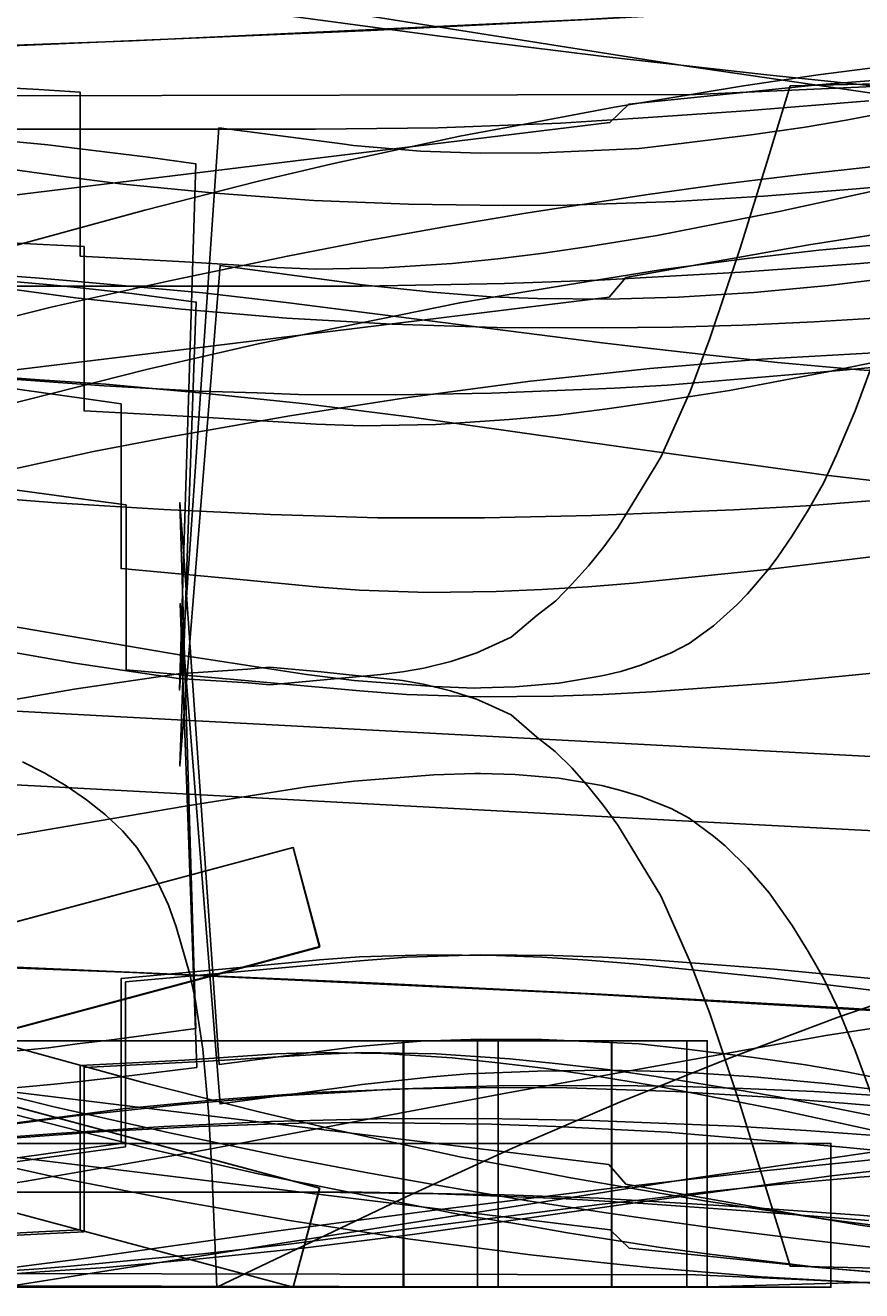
# Model space of a CAD drawing. Header units: millimetres. Extents: x 0 to 1204, y -1 to 532.
# Tile 13 of 16: x 244 to 448, y -1 to 307. Entities that reach past the tile are written whole.
import ezdxf

# ---------------------------------------------------------------- set-up
doc = ezdxf.new("R2010")
doc.units = ezdxf.units.MM
doc.layers.add('1', color=7, linetype='Continuous')
doc.layers.add('19', color=7, linetype='Continuous')

# ---------------------------------------------------------------- blocks, each defined once
blk = doc.blocks.new('PART001')
at = {"layer": '1'}
for points in [[(41, 243.7), (325.9, 243.7), (360.5, 244.3), (383.5, 245.1), (418.1, 247.1), (447.1, 249.2), (534.2, 256.8)], [(451.5, 41.5), (427.2, 46.3), (415.3, 48.4), (397.5, 51.3), (385.6, 53), (373.7, 54.4), (361.8, 55.6), (343.9, 56.8), (326, 57.1), (314.7, 56.6), (288.4, 55), (258.2, 53.5), (258.2, 13.5), (248.3, 13), (40, 2.1)]]:
    blk.add_lwpolyline(points, dxfattribs=at)
blk = doc.blocks.new('PART002')
at = {"layer": '1'}
for points in [[(41, 281.9), (314.5, 281.9), (344.4, 282.2), (374.2, 283.3), (394.3, 284.6), (419.3, 286.3), (449.2, 288.8)], [(502.8, 26.6), (442.3, 39.9), (427.4, 43.2), (397.7, 48.9), (381.1, 51.7), (370, 53.3), (358.9, 54.6), (347.8, 55.8), (331.2, 56.9), (314.6, 57.1), (305, 56.8), (282.7, 55.3), (257.2, 54), (257.2, 14), (247.2, 13.5), (40, 2.1)]]:
    blk.add_lwpolyline(points, dxfattribs=at)
blk = doc.blocks.new('PART003')
at = {"layer": '1'}
blk.add_lwpolyline([(457.4, 128.8), (265.6, 138.9), (177.5, 143.7), (133.4, 145.9), (50, 149.5), (0, 147.8), (0, 402), (50, 400.7), (53.6, 400.6), (174.2, 406), (249.2, 409.9), (400.8, 418.1), (501.9, 423.4)], dxfattribs=at)
blk = doc.blocks.new('PART004')
at = {"layer": '1'}
blk.add_lwpolyline([(0, 35), (440, 35), (440, 0), (0, 0)], close=True, dxfattribs=at)
at = {"layer": '19'}
blk.add_text('PART004', height=1, dxfattribs=at).set_placement((0, 0))
blk = doc.blocks.new('PART005')
at = {"layer": '1'}
for points in [[(40, 264.7), (248.2, 253.8), (258.2, 253.3), (258.2, 213.3), (288.3, 211.7), (314.7, 210.1), (326, 209.7), (343.8, 210), (361.7, 211.2), (373.6, 212.3), (385.5, 213.8), (397.4, 215.5), (415.3, 218.3), (439.2, 222.8), (451.4, 225.3)], [(464.5, 16.1), (447, 17.5), (418.1, 19.6), (383.5, 21.7), (360.5, 22.5), (325.9, 23.1), (41, 23.1)]]:
    blk.add_lwpolyline(points, dxfattribs=at)
blk = doc.blocks.new('PART006')
at = {"layer": '1'}
for points in [[(40, 302.8), (247.2, 291.5), (257.2, 290.9), (257.2, 251), (282.7, 249.6), (305, 248.2), (314.6, 247.8), (331.2, 248.1), (347.8, 249.2), (358.9, 250.3), (370, 251.7), (381.1, 253.3), (397.7, 256), (427.4, 261.8), (442.3, 265.1), (502.8, 278.3)], [(449.2, 16.2), (419.3, 18.6), (394.3, 20.4), (374.2, 21.6), (344.4, 22.7), (314.5, 23.1), (41, 23.1)]]:
    blk.add_lwpolyline(points, dxfattribs=at)
blk = doc.blocks.new('PART010')
at = {"layer": '1'}
blk.add_lwpolyline([(315.5, 82.8), (6.4, 0), (0, 24.1), (309.1, 107)], close=True, dxfattribs=at)
at = {"layer": '19'}
blk.add_text('PART010', height=1, dxfattribs=at).set_placement((0, 0))
blk = doc.blocks.new('PART011')
at = {"layer": '1'}
blk.add_lwpolyline([(468.8, 75), (441.8, 65.7), (415.1, 55.7), (388.8, 45.1), (362.5, 33.8), (336.6, 22), (290.5, 0), (289.3, 28.5), (288.5, 42.8), (287.1, 57.9), (285.2, 70.2), (283.9, 76.2), (280.6, 87.7), (278.7, 93), (276.4, 98), (273.8, 102.7), (271, 107), (267.5, 111.1), (263.4, 115), (258.8, 118.6), (253.8, 122), (248.6, 125.1), (243.2, 127.9)], dxfattribs=at)
blk = doc.blocks.new('PART014')
at = {"layer": '1'}
for points in [[(464.2, 32.5), (424.5, 28.4), (384.7, 23.9), (344.8, 18.9), (305.4, 13.7), (258.8, 7.1), (244.1, 5.2), (235.2, 4.1)], [(238.7, 323.5), (405.5, 297.1), (457.2, 289.6)]]:
    blk.add_lwpolyline(points, dxfattribs=at)
blk = doc.blocks.new('PART015')
at = {"layer": '1'}
for points in [[(224.3, 274.3), (252.5, 270.4), (267.7, 268.5), (290.2, 266.3), (303.2, 265.3), (314.1, 264.5), (337.2, 263.6), (360.4, 263.3), (375.8, 263.4), (402.2, 264.3), (423.6, 265.6), (443.2, 267.1), (465.4, 269)], [(464.2, 13.3), (437, 16.8), (409.7, 20.9), (376.2, 26.7), (363.8, 29.1), (349.7, 31.7), (318.7, 38.5), (300.4, 42.8), (273.1, 49.7), (234.9, 60.1)]]:
    blk.add_lwpolyline(points, dxfattribs=at)
blk = doc.blocks.new('PART019')
at = {"layer": '1'}
for points in [[(225.7, 232.5), (250.5, 238.6), (279, 245), (307.7, 251), (326.9, 254.7), (346.4, 258.2), (366.2, 261.5), (385.3, 264.4), (395.4, 266), (413.5, 268.5), (432.2, 270.8), (451.3, 272.9)], [(465.4, 45.8), (435.9, 47.6), (418.6, 48.4), (401.5, 48.9), (384.5, 49.1), (358.7, 49), (333.1, 48.2), (322.1, 47.5), (307.5, 46.7), (281.9, 44.5), (256.2, 41.7), (230.4, 38.3)]]:
    blk.add_lwpolyline(points, dxfattribs=at)
blk = doc.blocks.new('PART020')
at = {"layer": '1'}
blk.add_lwpolyline([(409.9, 0.1), (334.9, 0.1), (104.9, 0.1), (79.9, 0.1), (0, 0), (0, 12), (0, 60), (79.9, 60), (104.9, 60), (409.9, 60)], close=True, dxfattribs=at)
at = {"layer": '19'}
blk.add_text('PART020', height=1, dxfattribs=at).set_placement((0, 0))
blk = doc.blocks.new('PART021')
at = {"layer": '1'}
for points in [[(457.2, 33.9), (405.5, 26.4), (238.6, 0)], [(305.4, 309.8), (344.8, 304.5), (384.7, 299.6), (424.4, 295.1), (464.2, 291)]]:
    blk.add_lwpolyline(points, dxfattribs=at)
blk = doc.blocks.new('PART022')
at = {"layer": '1'}
blk.add_lwpolyline([(440, 35), (440, 0), (0, 0), (0, 35)], close=True, dxfattribs=at)
at = {"layer": '19'}
blk.add_text('PART022', height=1, dxfattribs=at).set_placement((0, 0))
blk = doc.blocks.new('PART023')
at = {"layer": '1'}
for points in [[(234.8, 251.8), (273, 262.2), (300.3, 269.1), (318.6, 273.4), (349.7, 280.2), (363.7, 282.8), (387.3, 287.2), (418.7, 292.4), (436.9, 295.1), (464.1, 298.6)], [(465.4, 42.9), (443.1, 44.8), (423.5, 46.3), (402.2, 47.6), (375.7, 48.5), (360.4, 48.6), (337.2, 48.3), (314, 47.4), (303.1, 46.6), (290.2, 45.6), (267.6, 43.4), (238, 39.5)]]:
    blk.add_lwpolyline(points, dxfattribs=at)
blk = doc.blocks.new('PART024')
at = {"layer": '1'}
blk.add_lwpolyline([(386.7, 60), (386.7, 0), (346.7, 0), (65, 0), (40, 0), (0, 0), (0, 60), (40, 60), (65, 60), (346.7, 60)], close=True, dxfattribs=at)
at = {"layer": '19'}
blk.add_text('PART024', height=1, dxfattribs=at).set_placement((0, 0))
blk = doc.blocks.new('PART026')
at = {"layer": '1'}
blk.add_lwpolyline([(454.1, 67.1), (380.2, 71.4), (270, 76.6), (160.3, 80.7), (50, 84.3), (0, 83.2), (0, 296.5), (50, 295.7), (54, 295.6), (215.8, 301.1), (328, 305.9), (384.1, 308.7), (440.4, 311.8), (533.6, 317.8)], dxfattribs=at)
blk = doc.blocks.new('PART028')
at = {"layer": '1'}
for points in [[(459, 1.5), (407, 0), (233.5, 0.3)], [(222.1, 280.7), (249.4, 278.1), (256.5, 277.2), (273.8, 275.1), (285.4, 273.4), (281.4, 145.4), (282.4, 157.3), (291, 282.2), (321, 278.3), (323.8, 277.9), (340.1, 276.5), (354.7, 276), (369.5, 276.1), (393.3, 277.2), (404.2, 278.5), (420.6, 280.5), (433.7, 282.4), (443.7, 284.1), (458.6, 286.9)]]:
    blk.add_lwpolyline(points, dxfattribs=at)
blk = doc.blocks.new('PART029')
at = {"layer": '1'}
for points in [[(457.4, 0.7), (407, 3), (233.7, 3.3)], [(225.3, 246.2), (250, 244), (256.5, 243.3), (269.8, 241.9), (285.5, 239.8), (281.5, 126.9), (291.3, 248.7), (321.5, 244.6), (325.9, 244), (343, 242.2), (357.2, 241.1), (368.6, 240.7), (385.7, 240.5), (402.9, 241), (421.2, 242.1), (439.4, 243.8), (443.4, 244.3), (460.1, 246.3)]]:
    blk.add_lwpolyline(points, dxfattribs=at)
blk = doc.blocks.new('PART031')
at = {"layer": '1'}
blk.add_lwpolyline([(0, 0), (0, 35), (440, 35), (440, 0)], close=True, dxfattribs=at)
at = {"layer": '19'}
blk.add_text('PART031', height=1, dxfattribs=at).set_placement((0, 0))
blk = doc.blocks.new('PART032')
at = {"layer": '1'}
blk.add_lwpolyline([(0, 60), (80, 60), (105, 60), (334.9, 60), (404.9, 60), (404.9, 0), (105, 0), (80, 0), (0, 0)], close=True, dxfattribs=at)
at = {"layer": '19'}
blk.add_text('PART032', height=1, dxfattribs=at).set_placement((0, 0))
blk = doc.blocks.new('PART034')
at = {"layer": '1'}
blk.add_lwpolyline([(462.5, 64.9), (438.8, 61.3), (360.9, 47.2), (288.6, 33.6), (283.3, 32.6), (244.1, 25.8), (205, 19.6), (175.9, 15.7), (44.8, 0), (39.3, 32.6), (35.1, 55.5), (30.3, 78.2), (22.6, 109.5), (19.3, 123.8), (19.1, 124.7), (18.4, 138.3), (17.3, 153.6), (14.6, 184.4), (11.7, 210.9), (8.3, 236.9), (4.1, 266.7), (0, 296.6), (166, 317.3)], dxfattribs=at)
blk = doc.blocks.new('PART039')
at = {"layer": '1'}
blk.add_lwpolyline([(0, 0), (0, 60), (39.9, 60), (270.9, 60), (295.9, 60), (335.9, 60), (335.9, 0), (295.9, 0), (271, 0), (39.9, 0)], close=True, dxfattribs=at)
at = {"layer": '19'}
blk.add_text('PART039', height=1, dxfattribs=at).set_placement((0, 0))
blk = doc.blocks.new('PART040')
at = {"layer": '1'}
for points in [[(233.7, 290), (407, 290.3), (457.5, 292.6)], [(460.1, 47), (443.5, 49), (439.5, 49.5), (421.2, 51.2), (402.9, 52.4), (385.8, 52.8), (368.6, 52.6), (351.6, 51.9), (343, 51.2), (325.9, 49.3), (321.5, 48.7), (291.3, 44.6), (281.6, 166.4), (285.6, 53.5), (269.8, 51.5), (256.5, 50), (250.1, 49.3), (225.3, 47.1)]]:
    blk.add_lwpolyline(points, dxfattribs=at)
blk = doc.blocks.new('PART041')
at = {"layer": '1'}
for points in [[(472.7, 11.5), (447.1, 15.1), (434.6, 17.2), (390.1, 25.1), (385.9, 29.9), (203.3, 52.1)], [(222.9, 163.9), (254.7, 158.5), (282.8, 153.7), (312.3, 149.1), (323.9, 147.7), (343.3, 146.2), (353.3, 145.8), (354.8, 145.9), (363.1, 146.1), (373.8, 147), (384.2, 148.8), (388.9, 149.9), (393.7, 151.4), (401.1, 154.4), (405.5, 156.7), (411.4, 161), (417.1, 166.1), (419.7, 168.8), (425, 174.9), (427.1, 177.8), (430.6, 182.9), (434.5, 189.1), (438.2, 195.7), (441.4, 202.6), (445.9, 213.3), (452.6, 231.3)]]:
    blk.add_lwpolyline(points, dxfattribs=at)
blk = doc.blocks.new('PART042')
at = {"layer": '1'}
for points in [[(230.4, 244.3), (256.1, 240.8), (281.9, 238.1), (307.5, 235.9), (322.1, 235.1), (333.1, 234.4), (358.7, 233.6), (384.4, 233.5), (401.4, 233.7), (418.6, 234.2), (435.9, 235), (465.4, 236.8)], [(451.3, 9.6), (432.2, 11.8), (413.5, 14.1), (395.4, 16.6), (385.3, 18.1), (366.2, 21), (346.4, 24.4), (326.8, 27.9), (307.6, 31.6), (279, 37.6), (250.5, 44), (213.2, 53.2)]]:
    blk.add_lwpolyline(points, dxfattribs=at)
blk = doc.blocks.new('PART046')
at = {"layer": '1'}
blk.add_lwpolyline([(315.6, 82.9), (6.5, 0), (0, 24.2), (309.1, 107)], close=True, dxfattribs=at)
at = {"layer": '19'}
blk.add_text('PART046', height=1, dxfattribs=at).set_placement((0, 0))
blk = doc.blocks.new('PART047')
at = {"layer": '1'}
blk.add_lwpolyline([(458.6, 49.5), (443.8, 52.4), (433.8, 54.1), (420.6, 56), (404.3, 58), (393.3, 59.2), (369.6, 60.3), (354.8, 60.4), (340.2, 59.9), (323.9, 58.5), (321, 58.1), (291.1, 54.2), (282.4, 179.1), (281.5, 191), (285.4, 63), (264.3, 60.1), (256.5, 59.2), (249.5, 58.3), (222.2, 55.7)], dxfattribs=at)
blk = doc.blocks.new('PART050')
at = {"layer": '1'}
blk.add_lwpolyline([(440, 0), (0, 0), (0, 35), (440, 35)], close=True, dxfattribs=at)
at = {"layer": '19'}
blk.add_text('PART050', height=1, dxfattribs=at).set_placement((0, 0))
blk = doc.blocks.new('PART052')
at = {"layer": '1'}
blk.add_lwpolyline([(501.9, 108.4), (400.7, 113.7), (249.2, 121.9), (174.2, 125.8), (53.6, 131.2), (50, 131.1), (0, 129.8), (0, 384), (50, 382.3), (133.4, 385.9), (177.4, 388.1), (393.4, 399.7), (489.1, 404.5)], dxfattribs=at)
blk = doc.blocks.new('PART053')
at = {"layer": '1'}
for points in [[(180.9, 202.3), (259.8, 191.6), (268.4, 190.4), (268.4, 150.3), (325.3, 145.2), (336.7, 144.3), (354.6, 143.7), (372.5, 143.9), (384.5, 144.3), (396.4, 144.9), (426.3, 147.1), (462.5, 150.7)], [(454.2, 28.7), (439.5, 27), (433.1, 26.1), (390, 20.2), (338.1, 12.8), (312.1, 9.6), (307.5, 9.1), (287.2, 7), (277.5, 6.1), (263.5, 4.8), (247.4, 3.7), (237.5, 3)]]:
    blk.add_lwpolyline(points, dxfattribs=at)
blk = doc.blocks.new('PART054')
at = {"layer": '1'}
for points in [[(220.8, 210.1), (273.4, 223.4), (300.6, 229.6), (349.7, 239.6), (364, 242), (375.9, 244), (398.5, 247.6), (418.9, 250.3), (437.1, 252.4), (464.5, 254.9)], [(467.4, 31.7), (442.1, 34.2), (423.1, 35.8), (400.2, 37.7), (373, 39.1), (357.4, 39.7), (326.1, 40.1), (310.5, 39.9), (300.3, 39.6), (286.2, 39.1), (263.1, 37.9), (232.8, 35.7)]]:
    blk.add_lwpolyline(points, dxfattribs=at)
blk = doc.blocks.new('PART055')
at = {"layer": '1'}
for points in [[(231.9, 197.2), (260.5, 203.4), (279.6, 207.1), (308.3, 212.1), (337, 216.6), (366.9, 220.5), (386.3, 222.6), (395.9, 223.6), (423.1, 225.9), (451.9, 227.5)], [(465.2, 35.9), (434, 38.1), (416.5, 39.2), (381.7, 40.6), (355.7, 41.1), (329.6, 41), (319.6, 40.7), (303.6, 40.3), (277.6, 39.1), (251.5, 37.4), (233.9, 36.1)]]:
    blk.add_lwpolyline(points, dxfattribs=at)
blk = doc.blocks.new('PART056')
at = {"layer": '1'}
for points in [[(232.8, 221.6), (263.1, 219.4), (286.2, 218.1), (300.3, 217.7), (310.4, 217.3), (334, 217.2), (357.4, 217.6), (387.3, 218.8), (400.2, 219.6), (423.1, 221.5), (442.1, 223.1), (467.4, 225.5)], [(464.5, 2.4), (437.1, 4.8), (409.8, 8.1), (398.5, 9.7), (375.9, 13.2), (364, 15.3), (349.7, 17.7), (300.6, 27.6), (273.4, 33.8), (220.8, 47.2)]]:
    blk.add_lwpolyline(points, dxfattribs=at)
blk = doc.blocks.new('PART057')
at = {"layer": '1'}
blk.add_lwpolyline([(315.5, 24.1), (309.1, 0), (0, 82.8), (6.4, 106.9)], close=True, dxfattribs=at)
at = {"layer": '19'}
blk.add_text('PART057', height=1, dxfattribs=at).set_placement((0, 0))
blk = doc.blocks.new('PART058')
at = {"layer": '1'}
for points in [[(233.9, 192.3), (251.4, 190.9), (277.6, 189.3), (303.6, 188.1), (319.5, 187.6), (329.6, 187.3), (355.7, 187.3), (381.7, 187.8), (416.4, 189.2), (434, 190.2), (465.1, 192.6)], [(451.8, 0.9), (423.1, 2.5), (395.8, 4.8), (386.3, 5.8), (366.9, 7.9), (337, 11.8), (308.2, 16.2), (279.6, 21.3), (250.9, 26.9), (231.9, 31.1)]]:
    blk.add_lwpolyline(points, dxfattribs=at)
blk = doc.blocks.new('PART059')
at = {"layer": '1'}
blk.add_lwpolyline([(315.6, 24.1), (309.1, 0), (0, 82.8), (6.5, 106.9)], close=True, dxfattribs=at)
at = {"layer": '19'}
blk.add_text('PART059', height=1, dxfattribs=at).set_placement((0, 0))
blk = doc.blocks.new('PART061')
at = {"layer": '1'}
for points in [[(451.2, 4.6), (430.1, 5.1), (424.3, 23.7), (417.8, 44.6), (410.5, 66.6), (405.6, 79.5), (398.6, 95.3), (397.5, 97.1), (388.1, 112.5), (384.6, 117.3), (380.9, 121.9), (377, 126.3), (372.9, 130.4), (368.4, 133.9), (362.2, 139.3), (356.5, 141.9), (353.7, 143.1), (347.4, 145.2), (340.8, 146.8), (335.7, 147.7), (315.9, 149.8), (303.3, 150.9), (298, 150.4), (281.2, 149.3), (255.8, 145.6), (214.7, 138.4)], [(203.1, 261.2), (386.2, 283.5), (390.8, 288), (436.8, 292.7), (462.6, 294.7)]]:
    blk.add_lwpolyline(points, dxfattribs=at)
blk = doc.blocks.new('PART068')
at = {"layer": '1'}
blk.add_lwpolyline([(386.6, 0), (346.6, 0), (65, 0), (40, 0), (0, 0), (0, 60), (40, 60), (65, 60), (346.6, 60), (386.6, 60)], close=True, dxfattribs=at)
at = {"layer": '19'}
blk.add_text('PART068', height=1, dxfattribs=at).set_placement((0, 0))
blk = doc.blocks.new('PART069')
at = {"layer": '1'}
blk.add_lwpolyline([(0, 60), (40, 60), (271, 60), (296, 60), (336, 60), (336, 0), (296, 0), (271, 0), (40, 0), (0, 0)], close=True, dxfattribs=at)
at = {"layer": '19'}
blk.add_text('PART069', height=1, dxfattribs=at).set_placement((0, 0))
blk = doc.blocks.new('PART071')
at = {"layer": '1'}
blk.add_lwpolyline([(533.6, 62.3), (440.4, 68.2), (384.1, 71.3), (328, 74.1), (215.8, 79), (53.9, 84.4), (50, 84.3), (0, 83.5), (0, 296.8), (50, 295.7), (160.3, 299.3), (270, 303.4), (380.1, 308.6), (454, 312.9)], dxfattribs=at)
blk = doc.blocks.new('PART073')
at = {"layer": '1'}
for points in [[(449.9, 3.7), (436.9, 4.8), (390.9, 9.5), (386.3, 14), (203.2, 36.3)], [(214.8, 159.1), (255.9, 151.9), (281.2, 148.2), (298.1, 147.1), (303.4, 146.6), (330.5, 149.1), (335.7, 149.8), (340.9, 150.7), (347.5, 152.3), (353.8, 154.4), (362.2, 158.2), (368.5, 163.6), (373, 167.1), (377, 171.2), (381, 175.6), (384.7, 180.2), (388.2, 185), (397.6, 200.4), (398.7, 202.2), (405.7, 218), (410.5, 230.9), (417.9, 252.9), (424.4, 273.8), (430.1, 292.4), (451.2, 292.9)]]:
    blk.add_lwpolyline(points, dxfattribs=at)
blk = doc.blocks.new('PART075')
at = {"layer": '1'}
for points in [[(180.1, 227.3), (258.7, 216.2), (267.2, 215), (267.2, 174.9), (296.2, 172.3), (315.5, 170.4), (325.2, 169.7), (341.8, 169.1), (358.5, 169.3), (369.6, 169.8), (380.8, 170.5), (391.9, 171.4), (425.2, 174.8), (455.8, 178.5)], [(472.4, 28.6), (447, 26.8), (427, 25), (409.1, 23.1), (393.3, 21.2), (384.3, 20.2), (307.4, 10.4), (287, 8.1), (277.3, 7.2), (254.9, 5.1), (247.2, 4.5), (236.4, 3.7)]]:
    blk.add_lwpolyline(points, dxfattribs=at)
blk = doc.blocks.new('PART078')
at = {"layer": '1'}
for points in [[(452.6, 39.5), (445.9, 57.6), (441.5, 68.3), (438.2, 75.2), (434.5, 81.7), (430.6, 88), (427.1, 93), (425, 96), (419.8, 102), (414.3, 107.4), (411.4, 109.8), (405.5, 114.2), (401.1, 116.5), (393.7, 119.4), (388.9, 120.9), (384.2, 122.1), (373.8, 123.9), (363.1, 124.8), (354.8, 125), (353.3, 125), (343.3, 124.7), (323.9, 123.2), (312.4, 121.8), (282.8, 117.1), (254.7, 112.3), (204.9, 103.8)], [(203.3, 218.7), (284.4, 228.5), (386, 241), (390.1, 245.8), (434.6, 253.7), (460.2, 257.7)]]:
    blk.add_lwpolyline(points, dxfattribs=at)
blk = doc.blocks.new('PART083')
at = {"layer": '1'}
for points in [[(236.5, 246.4), (247.3, 245.6), (254.9, 245), (277.3, 242.9), (287.1, 242), (307.4, 239.7), (384.3, 229.9), (393.3, 228.8), (409.1, 227), (427, 225.1), (447, 223.3), (472.5, 221.5)], [(455.9, 71.6), (425.2, 75.3), (391.9, 78.7), (380.8, 79.6), (369.7, 80.3), (358.6, 80.7), (341.9, 80.9), (325.2, 80.4), (315.5, 79.7), (296.2, 77.8), (267.2, 75.1), (267.2, 35), (258.7, 33.8), (180.1, 22.8)]]:
    blk.add_lwpolyline(points, dxfattribs=at)
blk = doc.blocks.new('PART084')
at = {"layer": '1'}
for points in [[(237.5, 221.6), (247.3, 220.9), (263.5, 219.8), (277.4, 218.5), (287.1, 217.6), (307.4, 215.5), (312.1, 215), (338, 211.8), (390, 204.4), (433, 198.5), (439.4, 197.6), (454.2, 195.9)], [(462.5, 73.9), (426.2, 77.4), (396.4, 79.7), (384.4, 80.3), (372.5, 80.7), (354.6, 80.9), (336.7, 80.3), (325.3, 79.4), (268.3, 74.3), (268.3, 34.2), (259.8, 33), (180.8, 22.2)]]:
    blk.add_lwpolyline(points, dxfattribs=at)
blk = doc.blocks.new('PART088')
at = {"layer": '1'}
blk.add_lwpolyline([(354, 0), (274, 0), (249, 0), (70, 0), (0, 0), (0, 60), (249, 60), (274, 60), (354, 60)], close=True, dxfattribs=at)
at = {"layer": '19'}
blk.add_text('PART088', height=1, dxfattribs=at).set_placement((0, 0))
blk = doc.blocks.new('PART089')
at = {"layer": '1'}
blk.add_lwpolyline([(0, 60), (75.1, 60), (254, 60), (279, 60), (359, 60), (359, 48), (359, 0), (279, 0), (254, 0), (0, 0)], close=True, dxfattribs=at)
at = {"layer": '19'}
blk.add_text('PART089', height=1, dxfattribs=at).set_placement((0, 0))

msp = doc.modelspace()

# ---------------------------------------------------------------- block references
for name in ['PART003', 'PART052', 'PART011', 'PART034', 'PART026', 'PART071', 'PART047', 'PART028', 'PART014', 'PART021', 'PART015', 'PART023', 'PART006', 'PART002', 'PART073', 'PART061', 'PART029', 'PART040', 'PART019', 'PART042', 'PART041', 'PART078', 'PART005', 'PART001', 'PART054', 'PART056', 'PART075', 'PART083', 'PART055', 'PART058', 'PART084', 'PART053']:
    msp.add_blockref(name, (0, 0))
ref = msp.add_blockref('PART010', (0, 0))
ref.add_attrib('AOF_MIRROR_ALLOWED', '1', (0, 0), dxfattribs={"height": 2.5})
ref.add_attrib('AOF_COORDINATE_SYSTEM', 'x_width_y_length', (0, 0), dxfattribs={"height": 2.5})
ref = msp.add_blockref('PART046', (0, 0))
ref.add_attrib('AOF_MIRROR_ALLOWED', '1', (0, 0), dxfattribs={"height": 2.5})
ref.add_attrib('AOF_COORDINATE_SYSTEM', 'x_width_y_length', (0, 0), dxfattribs={"height": 2.5})
ref = msp.add_blockref('PART057', (0, 0))
ref.add_attrib('AOF_MIRROR_ALLOWED', '1', (0, 0), dxfattribs={"height": 2.5})
ref.add_attrib('AOF_COORDINATE_SYSTEM', 'x_width_y_length', (0, 0), dxfattribs={"height": 2.5})
ref = msp.add_blockref('PART059', (0, 0))
ref.add_attrib('AOF_MIRROR_ALLOWED', '1', (0, 0), dxfattribs={"height": 2.5})
ref.add_attrib('AOF_COORDINATE_SYSTEM', 'x_width_y_length', (0, 0), dxfattribs={"height": 2.5})
ref = msp.add_blockref('PART020', (0, 0))
ref.add_attrib('AOF_MIRROR_ALLOWED', '1', (0, 0), dxfattribs={"height": 2.5})
ref.add_attrib('AOF_COORDINATE_SYSTEM', 'x_width_y_length', (0, 0), dxfattribs={"height": 2.5})
ref = msp.add_blockref('PART024', (0, 0))
ref.add_attrib('AOF_MIRROR_ALLOWED', '1', (0, 0), dxfattribs={"height": 2.5})
ref.add_attrib('AOF_COORDINATE_SYSTEM', 'x_width_y_length', (0, 0), dxfattribs={"height": 2.5})
ref = msp.add_blockref('PART032', (0, 0))
ref.add_attrib('AOF_MIRROR_ALLOWED', '1', (0, 0), dxfattribs={"height": 2.5})
ref.add_attrib('AOF_COORDINATE_SYSTEM', 'x_width_y_length', (0, 0), dxfattribs={"height": 2.5})
ref = msp.add_blockref('PART039', (0, 0))
ref.add_attrib('AOF_MIRROR_ALLOWED', '1', (0, 0), dxfattribs={"height": 2.5})
ref.add_attrib('AOF_COORDINATE_SYSTEM', 'x_width_y_length', (0, 0), dxfattribs={"height": 2.5})
ref = msp.add_blockref('PART068', (0, 0))
ref.add_attrib('AOF_MIRROR_ALLOWED', '1', (0, 0), dxfattribs={"height": 2.5})
ref.add_attrib('AOF_COORDINATE_SYSTEM', 'x_width_y_length', (0, 0), dxfattribs={"height": 2.5})
ref = msp.add_blockref('PART069', (0, 0))
ref.add_attrib('AOF_MIRROR_ALLOWED', '1', (0, 0), dxfattribs={"height": 2.5})
ref.add_attrib('AOF_COORDINATE_SYSTEM', 'x_width_y_length', (0, 0), dxfattribs={"height": 2.5})
ref = msp.add_blockref('PART088', (0, 0))
ref.add_attrib('AOF_MIRROR_ALLOWED', '1', (0, 0), dxfattribs={"height": 2.5})
ref.add_attrib('AOF_COORDINATE_SYSTEM', 'x_width_y_length', (0, 0), dxfattribs={"height": 2.5})
ref = msp.add_blockref('PART089', (0, 0))
ref.add_attrib('AOF_MIRROR_ALLOWED', '1', (0, 0), dxfattribs={"height": 2.5})
ref.add_attrib('AOF_COORDINATE_SYSTEM', 'x_width_y_length', (0, 0), dxfattribs={"height": 2.5})
ref = msp.add_blockref('PART004', (0, 0))
ref.add_attrib('AOF_MIRROR_ALLOWED', '1', (0, 0), dxfattribs={"height": 2.5})
ref.add_attrib('AOF_COORDINATE_SYSTEM', 'x_width_y_length', (0, 0), dxfattribs={"height": 2.5})
ref = msp.add_blockref('PART022', (0, 0))
ref.add_attrib('AOF_MIRROR_ALLOWED', '1', (0, 0), dxfattribs={"height": 2.5})
ref.add_attrib('AOF_COORDINATE_SYSTEM', 'x_width_y_length', (0, 0), dxfattribs={"height": 2.5})
ref = msp.add_blockref('PART031', (0, 0))
ref.add_attrib('AOF_MIRROR_ALLOWED', '1', (0, 0), dxfattribs={"height": 2.5})
ref.add_attrib('AOF_COORDINATE_SYSTEM', 'x_width_y_length', (0, 0), dxfattribs={"height": 2.5})
ref = msp.add_blockref('PART050', (0, 0))
ref.add_attrib('AOF_MIRROR_ALLOWED', '1', (0, 0), dxfattribs={"height": 2.5})
ref.add_attrib('AOF_COORDINATE_SYSTEM', 'x_width_y_length', (0, 0), dxfattribs={"height": 2.5})

doc.saveas('drawing.dxf')
